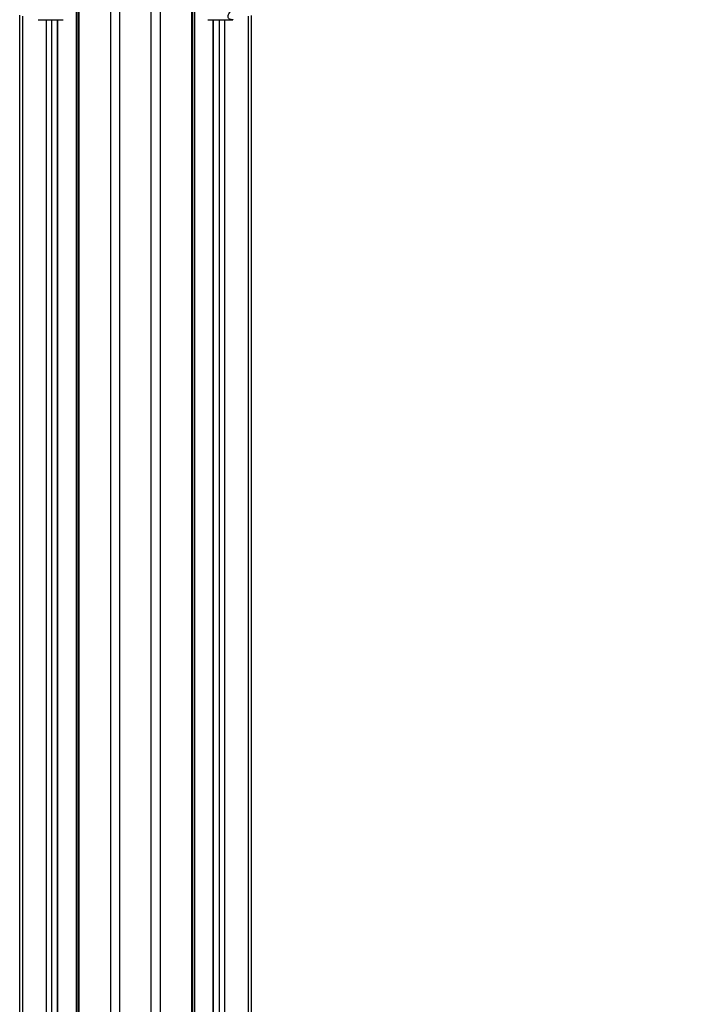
# Model space of a CAD drawing. Header units: millimetres. Extents: x 20 to 19889, y 40 to 15516.
# Tile 21 of 115: x 6771 to 7634, y 4541 to 5781. Entities that reach past the tile are written whole.
import ezdxf

# ---------------------------------------------------------------- set-up
doc = ezdxf.new("R2010")
doc.units = ezdxf.units.MM
doc.header["$LTSCALE"] = 2
doc.layers.add('COMPONENT_GEOMETRY', color=7, linetype='Continuous')
doc.styles.add('SLDTEXTSTYLE0', font='TXT', dxfattribs={"width": 0.75})
doc.dimstyles.new('SLDDIMSTYLE1', dxfattribs={"dimtxt": 100, "dimasz": 6.604, "dimexe": 0, "dimexo": 0.0625, "dimgap": 25, "dimtad": 0, "dimtih": 1, "dimtoh": 1, "dimdec": 0, "dimrnd": 1e-09, "dimzin": 12, "dimdsep": 46, "dimtxsty": 'SLDTEXTSTYLE0', "dimsah": 1, "dimcen": 0.09, "dimadec": 0, "dimazin": 3, "dimtfac": 1, "dimtdec": 0, "dimtofl": 0, "dimtmove": 0, "dimatfit": 3, "dimfxl": 1, "dimfrac": 2, "dimtolj": 1, "dimtzin": 12, "dimarcsym": 0})

# ---------------------------------------------------------------- blocks, each defined once
blk = doc.blocks.new('_D_4')
at = {"layer": 'COMPONENT_GEOMETRY', "color": 7}
for p, q in [((11286.9, 6612.5), (11286.9, 4529.8)), ((11086.9, 4509.5), (11056.4, 4509.5)), ((11056.4, 4509.5), (11056.4, 4350.8)), ((11487, 4509.5), (11517.5, 4509.5)), ((11517.5, 4509.5), (11517.5, 4350.8)), ((11056.4, 4350.8), (11086.9, 4350.8)), ((11517.5, 4350.8), (11487, 4350.8)), ((11286.9, 2118.5), (11286.9, 4201.1)), ((7117.8, 2118.5), (11293.3, 2118.5))]:
    blk.add_line(p, q, dxfattribs=at)
for points in [[(11286.9, 6612.5), (11285.9, 6605.9), (11288, 6605.9)], [(11286.9, 2118.5), (11288, 2125.1), (11285.9, 2125.1)]]:
    blk.add_solid(points, dxfattribs=at)
at = {"layer": 'COMPONENT_GEOMETRY', "color": 7, "char_height": 100, "attachment_point": 1, "style": 'SLDTEXTSTYLE0'}
for s, insert in [('7\'4.46"', (11086.9, 4479.7)), ('2247mm', (11014.2, 4330))]:
    blk.add_mtext(s, dxfattribs=dict(at, insert=insert))

msp = doc.modelspace()

# ---------------------------------------------------------------- linework, layer by layer
at = {"color": 8, "linetype": 'Continuous', "lineweight": 25}
for p, q in [((6886.18, 2191.49), (6886.18, 7939.49)), ((6897.25, 7939.49), (6897.25, 2191.49)), ((6937.2, 2191.49), (6937.2, 7939.49)), ((6948.28, 7939.49), (6948.28, 2191.49)), ((6846.08, 5799.24), (6846.08, 2191.49)), ((6988.38, 2191.49), (6988.38, 5799.24)), ((6774.68, 5785.38), (6774.68, 2191.49)), ((6805.17, 2191.49), (6805.17, 5781.02)), ((6811.34, 5781.02), (6811.34, 2191.49)), ((6819.12, 2191.49), (6819.12, 5781.02)), ((6842.8, 2191.49), (6842.8, 5790.35)), ((6991.66, 5790.35), (6991.66, 2780.48)), ((7015.34, 5781.02), (7015.34, 2768.25)), ((7023.12, 2761.31), (7023.12, 5781.02)), ((7029.29, 5781.02), (7029.29, 2192.39)), ((7059.78, 2192.28), (7059.78, 5785.38))]:
    msp.add_line(p, q, dxfattribs=at)
at = {"color": 7, "linetype": 'Continuous', "lineweight": 25}
for p, q in [((6844.69, 5796.17), (6844.69, 2191.49)), ((6989.76, 2191.49), (6989.76, 5796.17)), ((6771.33, 2191.49), (6771.33, 5786.52)), ((6794.49, 5781.02), (6826.07, 5781.02)), ((6819.55, 2191.49), (6819.55, 5781.02)), ((7008.39, 5781.02), (7039.96, 5781.02)), ((7014.91, 5781.02), (7014.91, 2768.46)), ((7063.12, 5786.51), (7063.12, 2191.49))]:
    msp.add_line(p, q, dxfattribs=at)
at = {"color": 8, "linetype": 'Continuous', "lineweight": 25}
msp.add_open_spline([(7040.09, 5781.06), (7039.9, 5781.05), (7038.55, 5780.95), (7036.53, 5781.36), (7034.7, 5782.33), (7033.95, 5783.77), (7033.88, 5785.43), (7034.45, 5787.41), (7036.06, 5790.45), (7039.27, 5794.64), (7042.91, 5798.15), (7044.8, 5799.98)], degree=3, knots=[0, 0, 0, 0, 0.0125651, 0.0909155, 0.1933021, 0.2746553, 0.3579739, 0.4593623, 0.5619937, 0.7729686, 1, 1, 1, 1], dxfattribs=at)

# ---------------------------------------------------------------- dimensions: what is measured, and where the dimension line sits
at = {"layer": 'COMPONENT_GEOMETRY', "color": 7}
dim = msp.add_linear_dim(base=(11286.94, 6612.47), p1=(7115.23, 2118.49), p2=(12213.25, 6612.47), angle=90, dimstyle='SLDDIMSTYLE1', dxfattribs=at)
dim.commit()
dim.dimension.update_dxf_attribs({"geometry": '_D_4', "text_midpoint": (11286.94, 4365.48), "dimtype": 160})

doc.saveas('drawing.dxf')
